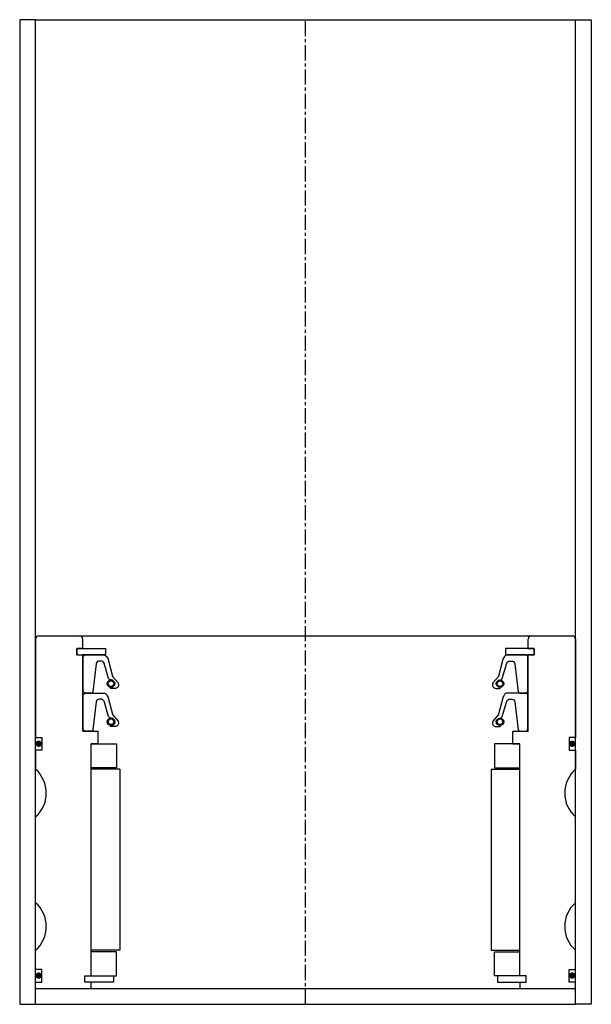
# Model space of a CAD drawing. Extents: x 72 to 252, y -4 to 306.
import ezdxf

# ---------------------------------------------------------------- set-up
doc = ezdxf.new("R2010")
doc.units = 0
doc.header["$LTSCALE"] = 0.15
doc.linetypes.add('CENTER', pattern=[50.8, 31.75, -6.35, 6.35, -6.35])
doc.layers.get('0').update_dxf_attribs({"linetype": 'CONTINUOUS'})
doc.layers.add('CENTER', color=9, linetype='CENTER')

# ---------------------------------------------------------------- blocks, each defined once
blk = doc.blocks.new('PUR118140-SV')
for points in [[(-70, 0.5), (-70, 11.5), (-69.5, 12), (-63.49, 12, -0.36857), (-62.5, 11.16), (-62.18, 10.74, 0.118812), (-62.09, 10.52), (-60.81, 5.34, -0.045671), (-60.76, 5.26), (-59.04, 3.18, -0.429276), (-59.5, 1.57, -0.114819), (-59.92, 1.47), (-61.24, 1.47, -1), (-61.24, 1.79, 1), (-61.24, 4.13, -0.279673), (-61.98, 4.58), (-63.41, 9.4, 0.323214), (-64.36, 10.08), (-64.95, 10.08, 0.376695), (-65.95, 9.21), (-66.96, 0.43, -0.377251), (-67.46, 0), (-69.5, 0)], [(70, 0.5), (70, 11.5), (69.5, 12), (63.49, 12, 0.36857), (62.5, 11.16), (62.18, 10.74, -0.118812), (62.09, 10.52), (60.81, 5.34, 0.045671), (60.76, 5.26), (59.04, 3.18, 0.429276), (59.5, 1.57, 0.114819), (59.92, 1.47), (61.24, 1.47, 1), (61.24, 1.79, -1), (61.24, 4.13, 0.279673), (61.98, 4.58), (63.41, 9.4, -0.323214), (64.36, 10.08), (64.95, 10.08, -0.376695), (65.95, 9.21), (66.96, 0.43, 0.377251), (67.46, 0), (69.5, 0)]]:
    blk.add_lwpolyline(points, format="xyb", close=True)
for centre, radius in [((-61.24, 2.96), 1.17), ((-61.24, 2.96), 0.881), ((61.24, 2.96), 1.17), ((61.24, 2.96), 0.881)]:
    blk.add_circle(centre, radius)
blk.add_point((0, 0))

msp = doc.modelspace()

# ---------------------------------------------------------------- linework, layer by layer
for p, q in [((77.47, 305.51), (72.47, 305.51)), ((72.47, 305.51), (72.47, -4.49)), ((77.47, 305.51), (247.47, 305.51)), ((77.47, -4.49), (77.47, 305.51)), ((247.47, -4.49), (247.47, 305.51)), ((247.47, 305.51), (252.47, 305.51)), ((252.47, 305.51), (252.47, -4.49)), ((77.47, 110.51), (77.47, 79.51)), ((78.47, 111.51), (246.47, 111.51)), ((92.37, 107.51), (92.37, 110.51)), ((232.57, 107.51), (232.57, 110.51)), ((247.47, 110.51), (247.47, 79.51)), ((90.47, 105.51), (90.47, 107.51)), ((90.47, 107.51), (92.37, 107.51)), ((90.47, 105.51), (90.47, 107.51)), ((90.47, 107.51), (92.37, 107.51)), ((92.47, 107.51), (90.47, 107.51)), ((90.47, 107.51), (90.47, 105.51)), ((90.47, 105.51), (92.37, 105.51)), ((90.47, 105.51), (92.37, 105.51)), ((90.47, 105.51), (92.47, 105.51)), ((92.37, 81.51), (92.37, 105.51)), ((92.47, 107.51), (99.47, 107.51)), ((94.72, 105.51), (92.47, 105.51)), ((99.47, 105.51), (92.47, 105.51)), ((99.47, 107.51), (99.47, 105.51)), ((232.47, 107.51), (225.47, 107.51)), ((225.47, 107.51), (225.47, 105.51)), ((225.47, 105.51), (232.47, 105.51)), ((230.22, 105.51), (232.47, 105.51)), ((232.47, 107.51), (234.47, 107.51)), ((234.47, 105.51), (232.47, 105.51)), ((232.57, 107.51), (234.47, 107.51)), ((234.47, 107.51), (232.57, 107.51)), ((234.47, 107.51), (232.57, 107.51)), ((232.57, 81.51), (232.57, 105.51)), ((232.57, 105.51), (234.47, 105.51)), ((234.47, 105.51), (232.57, 105.51)), ((234.47, 105.51), (232.57, 105.51)), ((234.47, 105.51), (234.47, 107.51)), ((234.47, 105.51), (234.47, 107.51)), ((234.47, 105.51), (234.47, 107.51)), ((234.47, 107.51), (234.47, 105.51)), ((92.37, 81.51), (97.22, 81.51)), ((97.22, 77.51), (97.22, 81.51)), ((227.72, 77.51), (227.72, 81.51)), ((227.72, 81.51), (232.57, 81.51)), ((77.47, 79.51), (79.47, 79.51)), ((79.47, 79.51), (79.47, 75.51)), ((94.97, 4.51), (94.97, 77.51)), ((97.22, 77.51), (94.97, 77.51)), ((94.97, 4.51), (94.97, 77.51)), ((94.97, 4.51), (94.97, 77.51)), ((94.97, 77.51), (102.97, 77.51)), ((102.97, 77.51), (102.97, 70.01)), ((229.97, 77.51), (221.97, 77.51)), ((221.97, 77.51), (221.97, 70.01)), ((227.72, 77.51), (229.97, 77.51)), ((227.72, 77.51), (229.97, 77.51)), ((229.97, 4.51), (229.97, 77.51)), ((229.97, 4.51), (229.97, 77.51)), ((229.97, 4.51), (229.97, 77.51)), ((229.97, 4.51), (229.97, 77.51)), ((247.47, 79.51), (245.47, 79.51)), ((245.47, 79.51), (245.47, 75.51)), ((79.47, 75.51), (77.47, 75.51)), ((77.47, 75.51), (77.47, 69.51)), ((245.47, 75.51), (247.47, 75.51)), ((247.47, 75.51), (247.47, 69.51)), ((102.97, 70.01), (94.97, 70.01)), ((103.97, 69.51), (94.97, 69.51)), ((103.97, 69.51), (103.97, 12.51)), ((220.97, 69.51), (220.97, 12.51)), ((220.97, 69.51), (229.97, 69.51)), ((221.97, 70.01), (229.97, 70.01)), ((77.47, 27.51), (77.47, 54.51)), ((247.47, 27.51), (247.47, 54.51)), ((77.47, 6.51), (77.47, 12.51)), ((103.97, 12.51), (94.97, 12.51)), ((220.97, 12.51), (229.97, 12.51)), ((247.47, 6.51), (247.47, 12.51)), ((102.97, 12.01), (94.97, 12.01)), ((102.97, 4.51), (102.97, 12.01)), ((221.97, 4.51), (221.97, 12.01)), ((221.97, 12.01), (229.97, 12.01)), ((79.47, 6.51), (77.47, 6.51)), ((79.47, 2.51), (79.47, 6.51)), ((245.47, 2.51), (245.47, 6.51)), ((245.47, 6.51), (247.47, 6.51)), ((92.97, 2.51), (92.97, 4.51)), ((92.97, 4.51), (94.97, 4.51)), ((92.97, 2.51), (92.97, 4.51)), ((92.97, 4.51), (94.97, 4.51)), ((92.97, 2.51), (92.97, 4.51)), ((92.97, 4.51), (94.97, 4.51)), ((94.97, 4.51), (101.97, 4.51)), ((101.97, 4.51), (101.97, 2.51)), ((101.97, 4.51), (102.97, 4.51)), ((222.97, 4.51), (221.97, 4.51)), ((229.97, 4.51), (222.97, 4.51)), ((222.97, 4.51), (222.97, 2.51)), ((231.97, 4.51), (229.97, 4.51)), ((231.97, 4.51), (229.97, 4.51)), ((231.97, 4.51), (229.97, 4.51)), ((231.97, 4.51), (229.97, 4.51)), ((231.97, 2.51), (231.97, 4.51)), ((231.97, 2.51), (231.97, 4.51)), ((231.97, 2.51), (231.97, 4.51)), ((231.97, 2.51), (231.97, 4.51)), ((77.47, 0.51), (77.47, 2.51)), ((77.47, 2.51), (79.47, 2.51)), ((77.47, 0.51), (247.47, 0.51)), ((94.97, 2.51), (92.97, 2.51)), ((94.97, 2.51), (92.97, 2.51)), ((94.97, 2.51), (92.97, 2.51)), ((94.97, 0.51), (94.97, 2.51)), ((101.97, 2.51), (94.97, 2.51)), ((222.97, 2.51), (229.97, 2.51)), ((229.97, 2.51), (231.97, 2.51)), ((229.97, 2.51), (229.97, 0.51)), ((229.97, 2.51), (231.97, 2.51)), ((229.97, 2.51), (231.97, 2.51)), ((229.97, 2.51), (231.97, 2.51)), ((247.47, 2.51), (245.47, 2.51)), ((247.47, 0.51), (247.47, 2.51)), ((72.47, -4.49), (77.47, -4.49)), ((77.47, -4.49), (247.47, -4.49)), ((252.47, -4.49), (247.47, -4.49))]:
    msp.add_line(p, q)
at = {"const_width": 0.95}
for points in [[(78.96, 77.55, -1), (77.91, 77.55, -1)], [(246.96, 77.55, -1), (245.91, 77.55, -1)], [(78.96, 4.55, -1), (77.91, 4.55, -1)], [(246.96, 4.55, -1), (245.91, 4.55, -1)]]:
    msp.add_lwpolyline(points, format="xyb", close=True, dxfattribs=at)
for centre, radius, start, end in [((78.47, 110.51), 1, 90, 180), ((91.37, 110.51), 1, 0, 90), ((233.57, 110.51), 1, 90, 180), ((246.47, 110.51), 1, 0, 90), ((70.86, 62.01), 10, 311.4096, 48.5904), ((254.09, 62.01), 10, 131.4096, 228.5904), ((70.86, 20.01), 10, 311.4096, 48.5904), ((254.09, 20.01), 10, 131.4096, 228.5904)]:
    msp.add_arc(centre, radius, start, end)
for p in [(162.47, 93.51), (162.47, 93.51), (162.47, 81.51), (162.47, 81.51)]:
    msp.add_point(p)
at = {"layer": 'CENTER'}
msp.add_line((162.47, -4.49), (162.47, 305.51), dxfattribs=at)

# ---------------------------------------------------------------- block references
for p in [(162.47, 93.51), (162.47, 81.51)]:
    msp.add_blockref('PUR118140-SV', p)

doc.saveas('drawing.dxf')
